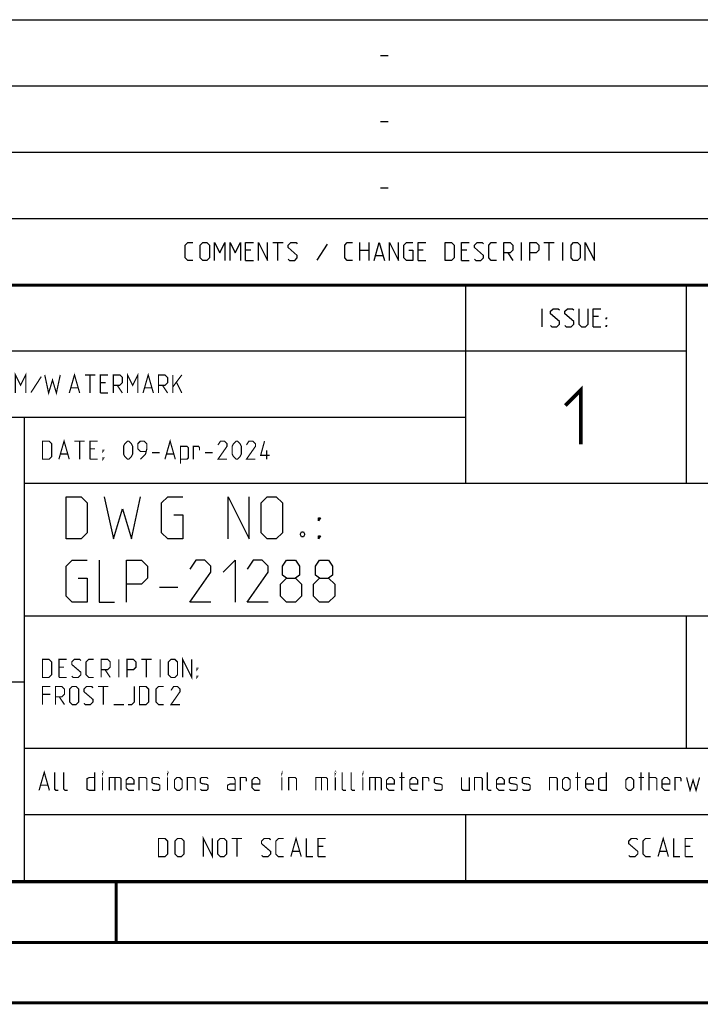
# Model space of a CAD drawing. Header units: millimetres. Extents: x 0 to 420, y 0 to 297.
# Tile 6 of 8: x 301 to 358, y 0 to 81. Entities that reach past the tile are written whole.
import ezdxf

# ---------------------------------------------------------------- set-up
doc = ezdxf.new("R2010")
doc.units = ezdxf.units.MM
doc.header["$LTSCALE"] = 23.1
doc.layers.get('0').update_dxf_attribs({"linetype": 'CONTINUOUS'})

msp = doc.modelspace()

# ---------------------------------------------------------------- linework, layer by layer
at = {"color": 2, "linetype": 'CONTINUOUS'}
for p, q in [((246.8497, 81.4948), (409.8097, 81.4948)), ((331.2168, 78.5355), (331.8597, 78.5355)), ((246.8497, 76.0048), (409.8097, 76.0048)), ((331.2168, 73.0455), (331.8597, 73.0455)), ((246.8497, 70.5148), (409.8097, 70.5148)), ((331.2168, 67.5555), (331.8597, 67.5555)), ((246.8497, 65.0248), (409.8097, 65.0248)), ((322.2882, 63.0298), (323.1454, 63.0298)), ((322.7168, 61.5298), (322.7168, 63.0298)), ((326.7882, 62.887), (325.9311, 61.5655)), ((329.5025, 61.5298), (329.5025, 63.0298)), ((330.2525, 63.0298), (330.2525, 61.5298)), ((342.8954, 61.5298), (342.8954, 63.0298)), ((344.7525, 63.0298), (345.6097, 63.0298)), ((345.1811, 61.5298), (345.1811, 63.0298)), ((346.3239, 61.5298), (346.3239, 63.0298)), ((320.4668, 62.387), (320.0382, 62.387)), ((329.5025, 62.387), (330.2525, 62.387)), ((334.7525, 62.387), (334.3239, 62.387)), ((338.3597, 62.387), (337.9311, 62.387)), ((341.7525, 62.1727), (342.1811, 61.5298)), ((320.0382, 61.5298), (320.6811, 61.5298)), ((330.824, 61.9584), (331.3954, 61.9584)), ((334.3239, 61.5298), (334.9668, 61.5298)), ((337.9311, 61.5298), (338.574, 61.5298)), ((246.8497, 59.5348), (409.8097, 59.5348)), ((338.2497, 59.5348), (338.2497, 43.0648)), ((356.5297, 59.5348), (356.5297, 43.0648)), ((344.6218, 56.0398), (344.6218, 57.5398)), ((349.2647, 56.897), (348.8361, 56.897)), ((348.8361, 56.0398), (349.4789, 56.0398)), ((246.8497, 54.0448), (356.5297, 54.0448)), ((283.4097, 48.5548), (338.2497, 48.5548)), ((301.6897, 48.5548), (301.6897, 10.1248)), ((301.6897, 43.0648), (409.8097, 43.0648)), ((312.9188, 34.4498), (314.4188, 34.4498)), ((301.6897, 32.0848), (409.8097, 32.0848)), ((356.5297, 32.0848), (356.5297, 21.1048)), ((283.4097, 26.5948), (301.6897, 26.5948)), ((301.6897, 21.1048), (409.8097, 21.1048)), ((301.6897, 15.6148), (409.8097, 15.6148)), ((338.2497, 15.6148), (338.2497, 10.1248)), ((246.8497, 10.1248), (409.8097, 10.1248))]:
    msp.add_line(p, q, dxfattribs=at)
at = {"color": 7, "linetype": 'CONTINUOUS'}
for p, q in [((246.8681, 59.5058), (409.628, 59.4942)), ((409.86, 10.0737), (25.007, 10.0134))]:
    msp.add_line(p, q, dxfattribs=at)
at = {"color": 2, "linetype": 'CONTINUOUS'}
for points in [[(315.6811, 61.5298), (315.2525, 61.5298), (315.0382, 61.7441), (315.0382, 62.8155), (315.2525, 63.0298), (315.6811, 63.0298)], [(316.2882, 61.7441), (316.2882, 62.8155), (316.5025, 63.0298), (316.8239, 63.0298), (317.0382, 62.8155), (317.0382, 61.7441), (316.8239, 61.5298), (316.5025, 61.5298), (316.2882, 61.7441)], [(317.4668, 61.5298), (317.4668, 63.0298), (317.8954, 62.1727), (318.324, 63.0298), (318.324, 61.5298)], [(318.7525, 61.5298), (318.7525, 63.0298), (319.1811, 62.1727), (319.6097, 63.0298), (319.6097, 61.5298)], [(320.0382, 61.5298), (320.0382, 63.0298), (320.6811, 63.0298)], [(321.1097, 61.5298), (321.1097, 63.0298), (321.8597, 61.5298), (321.8597, 63.0298)], [(323.574, 61.637), (323.6811, 61.5298), (324.1097, 61.5298), (324.324, 61.7441), (324.324, 61.9584), (323.574, 62.6013), (323.574, 62.8155), (323.7882, 63.0298), (324.2168, 63.0298), (324.324, 62.9227)], [(328.8954, 61.5298), (328.4668, 61.5298), (328.2525, 61.7441), (328.2525, 62.8155), (328.4668, 63.0298), (328.8954, 63.0298)], [(330.6811, 61.5298), (331.1097, 63.0298), (331.5382, 61.5298)], [(331.9668, 61.5298), (331.9668, 63.0298), (332.7168, 61.5298), (332.7168, 63.0298)], [(333.574, 62.387), (333.8954, 62.387), (333.8954, 61.5298), (333.3597, 61.5298), (333.1454, 61.7441), (333.1454, 62.8155), (333.3597, 63.0298), (333.8954, 63.0298)], [(334.3239, 61.5298), (334.3239, 63.0298), (334.9668, 63.0298)], [(336.5739, 61.5298), (336.5739, 63.0298), (337.1097, 63.0298), (337.324, 62.8155), (337.324, 61.7441), (337.1097, 61.5298), (336.5739, 61.5298)], [(337.9311, 61.5298), (337.9311, 63.0298), (338.574, 63.0298)], [(339.0025, 61.637), (339.1097, 61.5298), (339.5382, 61.5298), (339.7525, 61.7441), (339.7525, 61.9584), (339.0025, 62.6013), (339.0025, 62.8155), (339.2168, 63.0298), (339.6454, 63.0298), (339.7525, 62.9227)], [(340.824, 61.5298), (340.3954, 61.5298), (340.1811, 61.7441), (340.1811, 62.8155), (340.3954, 63.0298), (340.824, 63.0298)], [(341.4311, 61.5298), (341.4311, 63.0298), (341.9668, 63.0298), (342.1811, 62.8155), (342.1811, 62.387), (341.9668, 62.1727), (341.4311, 62.1727)], [(343.5739, 61.5298), (343.5739, 63.0298), (344.1097, 63.0298), (344.3239, 62.8155), (344.3239, 62.387), (344.1097, 62.1727), (343.5739, 62.1727)], [(347.0025, 61.7441), (347.0025, 62.8155), (347.2168, 63.0298), (347.5382, 63.0298), (347.7525, 62.8155), (347.7525, 61.7441), (347.5382, 61.5298), (347.2168, 61.5298), (347.0025, 61.7441)], [(348.1811, 61.5298), (348.1811, 63.0298), (348.9311, 61.5298), (348.9311, 63.0298)], [(345.3004, 56.147), (345.4075, 56.0398), (345.8361, 56.0398), (346.0504, 56.2541), (346.0504, 56.4684), (345.3004, 57.1113), (345.3004, 57.3255), (345.5147, 57.5398), (345.9432, 57.5398), (346.0504, 57.4327)], [(346.479, 56.147), (346.5861, 56.0398), (347.0147, 56.0398), (347.229, 56.2541), (347.229, 56.4684), (346.479, 57.1113), (346.479, 57.3255), (346.6932, 57.5398), (347.1218, 57.5398), (347.229, 57.4327)], [(347.6575, 57.5398), (347.6575, 56.2541), (347.8718, 56.0398), (348.1932, 56.0398), (348.4075, 56.2541), (348.4075, 57.5398)], [(348.8361, 56.0398), (348.8361, 57.5398), (349.4789, 57.5398)], [(349.9075, 56.6827), (349.9075, 56.7898), (349.9789, 56.7898), (349.9075, 56.6827)], [(349.9075, 56.0398), (349.9075, 56.147), (349.9789, 56.147), (349.9075, 56.0398)], [(305.1688, 38.4498), (305.1688, 41.9498), (306.4188, 41.9498), (306.9188, 41.4498), (306.9188, 38.9498), (306.4188, 38.4498), (305.1688, 38.4498)], [(308.3355, 41.9498), (309.0855, 38.4498), (309.8355, 40.9498), (310.5855, 38.4498), (311.3355, 41.9498)], [(314.0855, 40.4498), (314.8355, 40.4498), (314.8355, 38.4498), (313.5855, 38.4498), (313.0855, 38.9498), (313.0855, 41.4498), (313.5855, 41.9498), (314.8355, 41.9498)], [(318.5855, 38.4498), (318.5855, 41.9498), (320.3355, 38.4498), (320.3355, 41.9498)], [(321.3355, 38.9498), (321.3355, 41.4498), (321.8355, 41.9498), (322.5855, 41.9498), (323.0855, 41.4498), (323.0855, 38.9498), (322.5855, 38.4498), (321.8355, 38.4498), (321.3355, 38.9498)], [(326.0855, 39.9498), (326.0855, 40.1998), (326.2522, 40.1998), (326.0855, 39.9498)], [(324.8355, 39.0332), (324.9188, 38.8665), (324.9188, 38.7832), (324.8355, 38.6165), (324.6688, 38.6165), (324.5855, 38.7832), (324.5855, 38.8665), (324.6688, 39.0332), (324.8355, 39.0332)], [(326.0855, 38.4498), (326.0855, 38.6998), (326.2522, 38.6998), (326.0855, 38.4498)], [(306.1688, 35.1998), (306.9188, 35.1998), (306.9188, 33.1998), (305.6688, 33.1998), (305.1688, 33.6998), (305.1688, 36.1998), (305.6688, 36.6998), (306.9188, 36.6998)], [(307.9188, 36.6998), (307.9188, 33.1998), (309.1688, 33.1998)], [(310.1688, 33.1998), (310.1688, 36.6998), (311.4188, 36.6998), (311.9188, 36.1998), (311.9188, 35.1998), (311.4188, 34.6998), (310.1688, 34.6998)], [(317.1688, 33.1998), (315.4188, 33.1998), (317.1688, 35.6998), (317.1688, 36.1998), (316.6688, 36.6998), (315.9188, 36.6998), (315.4188, 35.9498)], [(318.1688, 35.6998), (319.1688, 36.6998), (319.1688, 33.1998)], [(321.9188, 33.1998), (320.1688, 33.1998), (321.9188, 35.6998), (321.9188, 36.1998), (321.4188, 36.6998), (320.6688, 36.6998), (320.1688, 35.9498)], [(323.4188, 35.1998), (323.0855, 35.4498), (323.0855, 36.1998), (323.4188, 36.6998), (324.1688, 36.6998), (324.5022, 36.1998), (324.5022, 35.4498), (324.1688, 35.1998), (324.6688, 34.6998), (324.6688, 33.6998), (324.1688, 33.1998), (323.4188, 33.1998), (322.9188, 33.6998)], [(326.1688, 35.1998), (325.8355, 35.4498), (325.8355, 36.1998), (326.1688, 36.6998), (326.9188, 36.6998), (327.2522, 36.1998), (327.2522, 35.4498), (326.9188, 35.1998), (327.4188, 34.6998), (327.4188, 33.6998), (326.9188, 33.1998), (326.1688, 33.1998), (325.6688, 33.6998)], [(322.9188, 33.6998), (322.9188, 34.6998), (323.4188, 35.1998), (324.1688, 35.1998)], [(325.6688, 33.6998), (325.6688, 34.6998), (326.1688, 35.1998), (326.9188, 35.1998)]]:
    msp.add_lwpolyline(points, dxfattribs=at)
at = {"color": 7, "linetype": 'CONTINUOUS', "const_width": 0.25}
for points in [[(246.8597, 59.511), (409.6521, 59.467)], [(409.8307, 10.048), (25, 10)], [(309.3227, 5.0044), (309.3227, 10.0044)], [(20, 5), (415, 5)], [(420, 0), (0, 0)]]:
    msp.add_lwpolyline(points, dxfattribs=at)
at = {"color": 2, "linetype": 'CONTINUOUS'}
for points, const_width in [([(300.9722, 50.5498), (300.9722, 52.0498), (301.4007, 51.1927), (301.8293, 52.0498), (301.8293, 50.5498)], 0.1), ([(310.2579, 50.5498), (310.2579, 52.0498), (310.6864, 51.1927), (311.115, 52.0498), (311.115, 50.5498)], 0.1), ([(303.115, 51.907), (302.2579, 50.5855)], 0.1), ([(303.4007, 52.0498), (303.7222, 50.5498), (304.0436, 51.6213), (304.365, 50.5498), (304.6864, 52.0498)], 0.1), ([(305.4364, 50.5498), (305.865, 52.0498), (306.2936, 50.5498)], 0.1), ([(306.7222, 52.0498), (307.5793, 52.0498)], 0.1), ([(307.1507, 50.5498), (307.1507, 52.0498)], 0.1), ([(308.0079, 50.5498), (308.0079, 52.0498), (308.6507, 52.0498)], 0.1), ([(308.4364, 51.407), (308.0079, 51.407)], 0.1), ([(309.0793, 50.5498), (309.0793, 52.0498), (309.615, 52.0498), (309.8293, 51.8355), (309.8293, 51.407), (309.615, 51.1927), (309.0793, 51.1927)], 0.1), ([(311.5436, 50.5498), (311.9722, 52.0498), (312.4007, 50.5498)], 0.1), ([(312.8293, 50.5498), (312.8293, 52.0498), (313.365, 52.0498), (313.5793, 51.8355), (313.5793, 51.407), (313.365, 51.1927), (312.8293, 51.1927)], 0.1), ([(314.0079, 50.5498), (314.0079, 52.0498)], 0.1), ([(314.0079, 51.0498), (314.7579, 52.0498)], 0.1), ([(314.3293, 51.407), (314.7579, 50.5498)], 0.1), ([(305.5793, 50.9784), (306.1507, 50.9784)], 0.1), ([(309.4007, 51.1927), (309.8293, 50.5498)], 0.1), ([(311.6865, 50.9784), (312.2579, 50.9784)], 0.1), ([(313.1507, 51.1927), (313.5793, 50.5498)], 0.1), ([(346.5325, 49.5191), (347.8182, 50.8048), (347.8182, 46.3048)], 0.3), ([(308.0079, 50.5498), (308.6507, 50.5498)], 0.1), ([(303.2164, 45.0598), (303.2164, 46.5598), (303.7522, 46.5598), (303.9664, 46.3455), (303.9664, 45.2741), (303.7522, 45.0598), (303.2164, 45.0598)], 0.1), ([(304.5736, 45.0598), (305.0022, 46.5598), (305.4307, 45.0598)], 0.1), ([(305.8593, 46.5598), (306.7165, 46.5598)], 0.1), ([(306.2879, 45.0598), (306.2879, 46.5598)], 0.1), ([(307.145, 45.0598), (307.145, 46.5598), (307.7879, 46.5598)], 0.1), ([(309.9307, 45.4884), (309.9307, 46.1313), (310.0379, 46.3455), (310.2522, 46.5598), (310.3593, 46.5598), (310.5736, 46.3455), (310.6807, 46.1313), (310.6807, 45.4884), (310.5736, 45.2741), (310.3593, 45.0598), (310.2522, 45.0598), (310.0379, 45.2741), (309.9307, 45.4884)], 0.1), ([(311.3236, 45.0598), (311.7522, 45.4884), (311.8593, 45.917), (311.8593, 46.3455), (311.645, 46.5598), (311.3236, 46.5598), (311.1093, 46.3455), (311.1093, 45.917), (311.3236, 45.7027), (311.7879, 45.7027)], 0.1), ([(313.3593, 45.0598), (313.7879, 46.5598), (314.2164, 45.0598)], 0.1), ([(318.5022, 45.0598), (317.7522, 45.0598), (318.5022, 46.1313), (318.5022, 46.3455), (318.2879, 46.5598), (317.9665, 46.5598), (317.7522, 46.2384)], 0.1), ([(318.9307, 45.4884), (318.9307, 46.1313), (319.0379, 46.3455), (319.2522, 46.5598), (319.3593, 46.5598), (319.5736, 46.3455), (319.6807, 46.1313), (319.6807, 45.4884), (319.5736, 45.2741), (319.3593, 45.0598), (319.2522, 45.0598), (319.0379, 45.2741), (318.9307, 45.4884)], 0.1), ([(320.8593, 45.0598), (320.1093, 45.0598), (320.8593, 46.1313), (320.8593, 46.3455), (320.645, 46.5598), (320.3236, 46.5598), (320.1093, 46.2384)], 0.1), ([(322.0379, 45.3813), (321.2879, 45.3813), (321.6093, 46.5598)], 0.1), ([(307.5736, 45.917), (307.145, 45.917)], 0.1), ([(308.2165, 45.7027), (308.2165, 45.8098), (308.2879, 45.8098), (308.2165, 45.7027)], 0.1), ([(314.645, 44.7027), (314.645, 46.1313), (315.1807, 46.1313), (315.2879, 46.0241), (315.2879, 45.167), (315.1807, 45.0598), (314.645, 45.0598)], 0.1), ([(315.7164, 45.0598), (315.7164, 46.1313), (316.145, 46.1313), (316.2164, 46.0241), (316.2164, 45.8098)], 0.1), ([(321.7879, 45.0598), (321.7879, 45.8098)], 0.1), ([(304.7165, 45.4884), (305.2879, 45.4884)], 0.1), ([(307.145, 45.0598), (307.7879, 45.0598)], 0.1), ([(308.2165, 45.0598), (308.2165, 45.167), (308.2879, 45.167), (308.2165, 45.0598)], 0.1), ([(312.2879, 45.5955), (312.9307, 45.5955)], 0.1), ([(313.5022, 45.4884), (314.0736, 45.4884)], 0.1), ([(316.6807, 45.5955), (317.3236, 45.5955)], 0.1), ([(314.8236, 26.9698), (314.8236, 28.4698), (315.5736, 26.9698), (315.5736, 28.4698)], 0.1), ([(303.2164, 26.9698), (303.2164, 28.4698), (303.7522, 28.4698), (303.9664, 28.2555), (303.9664, 27.1841), (303.7522, 26.9698), (303.2164, 26.9698)], 0.1), ([(304.5736, 26.9698), (304.5736, 28.4698), (305.2164, 28.4698)], 0.1), ([(305.0022, 27.827), (304.5736, 27.827)], 0.1), ([(305.645, 27.077), (305.7522, 26.9698), (306.1807, 26.9698), (306.395, 27.1841), (306.395, 27.3984), (305.645, 28.0413), (305.645, 28.2555), (305.8593, 28.4698), (306.2879, 28.4698), (306.395, 28.3627)], 0.1), ([(307.4665, 26.9698), (307.0379, 26.9698), (306.8236, 27.1841), (306.8236, 28.2555), (307.0379, 28.4698), (307.4665, 28.4698)], 0.1), ([(308.0736, 26.9698), (308.0736, 28.4698), (308.6093, 28.4698), (308.8236, 28.2555), (308.8236, 27.827), (308.6093, 27.6127), (308.0736, 27.6127)], 0.1), ([(309.5379, 26.9698), (309.5379, 28.4698)], 0.1), ([(310.2165, 26.9698), (310.2165, 28.4698), (310.7522, 28.4698), (310.9664, 28.2555), (310.9664, 27.827), (310.7522, 27.6127), (310.2165, 27.6127)], 0.1), ([(311.395, 28.4698), (312.2522, 28.4698)], 0.1), ([(311.8236, 26.9698), (311.8236, 28.4698)], 0.1), ([(312.9664, 26.9698), (312.9664, 28.4698)], 0.1), ([(313.645, 27.1841), (313.645, 28.2555), (313.8593, 28.4698), (314.1807, 28.4698), (314.395, 28.2555), (314.395, 27.1841), (314.1807, 26.9698), (313.8593, 26.9698), (313.645, 27.1841)], 0.1), ([(316.0022, 27.6127), (316.0022, 27.7198), (316.0736, 27.7198), (316.0022, 27.6127)], 0.1), ([(304.5736, 26.9698), (305.2164, 26.9698)], 0.1), ([(308.395, 27.6127), (308.8236, 26.9698)], 0.1), ([(316.0022, 26.9698), (316.0022, 27.077), (316.0736, 27.077), (316.0022, 26.9698)], 0.1), ([(303.2164, 24.7198), (303.2164, 26.2198), (303.8593, 26.2198)], 0.1), ([(304.2879, 24.7198), (304.2879, 26.2198), (304.8236, 26.2198), (305.0379, 26.0055), (305.0379, 25.577), (304.8236, 25.3627), (304.2879, 25.3627)], 0.1), ([(305.4665, 24.9341), (305.4665, 26.0055), (305.6807, 26.2198), (306.0022, 26.2198), (306.2165, 26.0055), (306.2165, 24.9341), (306.0022, 24.7198), (305.6807, 24.7198), (305.4665, 24.9341)], 0.1), ([(306.645, 24.827), (306.7522, 24.7198), (307.1807, 24.7198), (307.395, 24.9341), (307.395, 25.1484), (306.645, 25.7913), (306.645, 26.0055), (306.8593, 26.2198), (307.2879, 26.2198), (307.395, 26.1127)], 0.1), ([(307.8236, 26.2198), (308.6807, 26.2198)], 0.1), ([(308.2522, 24.7198), (308.2522, 26.2198)], 0.1), ([(310.2879, 24.7198), (310.6093, 24.7198), (310.8236, 24.9341), (310.8236, 26.2198)], 0.1), ([(311.2522, 24.7198), (311.2522, 26.2198), (311.7879, 26.2198), (312.0022, 26.0055), (312.0022, 24.9341), (311.7879, 24.7198), (311.2522, 24.7198)], 0.1), ([(313.2522, 24.7198), (312.8236, 24.7198), (312.6093, 24.9341), (312.6093, 26.0055), (312.8236, 26.2198), (313.2522, 26.2198)], 0.1), ([(314.6093, 24.7198), (313.8593, 24.7198), (314.6093, 25.7913), (314.6093, 26.0055), (314.395, 26.2198), (314.0736, 26.2198), (313.8593, 25.8984)], 0.1), ([(303.8593, 25.577), (303.2164, 25.577)], 0.1), ([(304.6093, 25.3627), (305.0379, 24.7198)], 0.1), ([(309.1093, 24.7198), (309.9665, 24.7198)], 0.1), ([(302.9307, 17.6098), (303.3593, 19.1098), (303.7879, 17.6098)], 0.1), ([(304.5379, 17.6098), (304.3236, 17.6098), (304.2165, 17.717), (304.2165, 19.1098)], 0.1), ([(305.2879, 17.6098), (305.0736, 17.6098), (304.9665, 17.717), (304.9665, 19.1098)], 0.1), ([(307.5379, 19.1098), (307.5379, 17.6098), (307.1093, 17.6098), (306.895, 17.717), (306.895, 18.5741), (307.1093, 18.6813), (307.5379, 18.6813)], 0.1), ([(308.1807, 19.0027), (308.1807, 19.1098), (308.2165, 19.1098), (308.1807, 19.0027)], 0.1), ([(313.5736, 19.0027), (313.5736, 19.1098), (313.6093, 19.1098), (313.5736, 19.0027)], 0.1), ([(323.0379, 19.0027), (323.0379, 19.1098), (323.0736, 19.1098), (323.0379, 19.0027)], 0.1), ([(327.4664, 19.0027), (327.4664, 19.1098), (327.5022, 19.1098), (327.4664, 19.0027)], 0.1), ([(328.3593, 17.6098), (328.145, 17.6098), (328.0379, 17.717), (328.0379, 19.1098)], 0.1), ([(329.1093, 17.6098), (328.895, 17.6098), (328.7879, 17.717), (328.7879, 19.1098)], 0.1), ([(329.7522, 19.0027), (329.7522, 19.1098), (329.7879, 19.1098), (329.7522, 19.0027)], 0.1), ([(332.9665, 17.6098), (332.9665, 19.1098)], 0.1), ([(340.395, 17.6098), (340.1807, 17.6098), (340.0736, 17.717), (340.0736, 19.1098)], 0.1), ([(347.5379, 17.6098), (347.5379, 19.1098)], 0.1), ([(349.9307, 19.1098), (349.9307, 17.6098), (349.5022, 17.6098), (349.2879, 17.717), (349.2879, 18.5741), (349.5022, 18.6813), (349.9307, 18.6813)], 0.1), ([(352.7879, 17.6098), (352.7879, 19.1098)], 0.1), ([(353.4665, 17.6098), (353.4665, 19.1098)], 0.1), ([(303.0736, 18.0384), (303.645, 18.0384)], 0.1), ([(308.1807, 17.6098), (308.1807, 18.6813)], 0.1), ([(308.7522, 17.6098), (308.7522, 18.6813), (309.6093, 18.6813), (309.7164, 18.5741), (309.7164, 17.6098)], 0.1), ([(309.2164, 18.6813), (309.2164, 17.6098)], 0.1), ([(310.7879, 17.6098), (310.3593, 17.6098), (310.145, 17.8241), (310.145, 18.467), (310.3593, 18.6813), (310.5736, 18.6813), (310.7879, 18.467), (310.7879, 18.1455), (310.145, 18.1455)], 0.1), ([(311.2164, 17.6098), (311.2164, 18.6813), (311.7522, 18.6813), (311.8593, 18.5741), (311.8593, 17.6098)], 0.1), ([(312.2879, 17.717), (312.395, 17.6098), (312.8236, 17.6098), (312.9307, 17.717), (312.9307, 18.0384), (312.8236, 18.1098), (312.395, 18.1813), (312.2879, 18.2527), (312.2879, 18.5741), (312.395, 18.6813), (312.8236, 18.6813), (312.9307, 18.5741)], 0.1), ([(313.5736, 17.6098), (313.5736, 18.6813)], 0.1), ([(314.145, 17.8241), (314.145, 18.467), (314.3593, 18.6813), (314.5736, 18.6813), (314.7879, 18.467), (314.7879, 17.8241), (314.5736, 17.6098), (314.3593, 17.6098), (314.145, 17.8241)], 0.1), ([(315.2165, 17.6098), (315.2165, 18.6813), (315.7522, 18.6813), (315.8593, 18.5741), (315.8593, 17.6098)], 0.1), ([(316.2879, 17.717), (316.395, 17.6098), (316.8236, 17.6098), (316.9307, 17.717), (316.9307, 18.0384), (316.8236, 18.1098), (316.395, 18.1813), (316.2879, 18.2527), (316.2879, 18.5741), (316.395, 18.6813), (316.8236, 18.6813), (316.9307, 18.5741)], 0.1), ([(319.1807, 17.6098), (319.1807, 18.467), (319.0736, 18.6813), (318.5379, 18.6813)], 0.1), ([(319.1807, 17.6098), (318.7522, 17.6098), (318.5379, 17.717), (318.5379, 18.0384), (318.7522, 18.1455), (319.1807, 18.1455)], 0.1), ([(319.6093, 17.6098), (319.6093, 18.6813), (320.0379, 18.6813), (320.1093, 18.5741), (320.1093, 18.3598)], 0.1), ([(321.2165, 17.6098), (320.7879, 17.6098), (320.5736, 17.8241), (320.5736, 18.467), (320.7879, 18.6813), (321.0022, 18.6813), (321.2165, 18.467), (321.2165, 18.1455), (320.5736, 18.1455)], 0.1), ([(323.0379, 17.6098), (323.0379, 18.6813)], 0.1), ([(323.6093, 17.6098), (323.6093, 18.6813), (324.145, 18.6813), (324.2522, 18.5741), (324.2522, 17.6098)], 0.1), ([(325.8593, 17.6098), (325.8593, 18.6813), (326.7164, 18.6813), (326.8236, 18.5741), (326.8236, 17.6098)], 0.1), ([(326.3236, 18.6813), (326.3236, 17.6098)], 0.1), ([(327.4664, 17.6098), (327.4664, 18.6813)], 0.1), ([(329.7522, 17.6098), (329.7522, 18.6813)], 0.1), ([(330.3236, 17.6098), (330.3236, 18.6813), (331.1807, 18.6813), (331.2879, 18.5741), (331.2879, 17.6098)], 0.1), ([(330.7879, 18.6813), (330.7879, 17.6098)], 0.1), ([(332.3593, 17.6098), (331.9307, 17.6098), (331.7165, 17.8241), (331.7165, 18.467), (331.9307, 18.6813), (332.145, 18.6813), (332.3593, 18.467), (332.3593, 18.1455), (331.7165, 18.1455)], 0.1), ([(332.7879, 18.6813), (333.2164, 18.6813)], 0.1), ([(334.2879, 17.6098), (333.8593, 17.6098), (333.645, 17.8241), (333.645, 18.467), (333.8593, 18.6813), (334.0736, 18.6813), (334.2879, 18.467), (334.2879, 18.1455), (333.645, 18.1455)], 0.1), ([(334.7164, 17.6098), (334.7164, 18.6813), (335.145, 18.6813), (335.2164, 18.5741), (335.2164, 18.3598)], 0.1), ([(335.6807, 17.717), (335.7879, 17.6098), (336.2165, 17.6098), (336.3236, 17.717), (336.3236, 18.0384), (336.2165, 18.1098), (335.7879, 18.1813), (335.6807, 18.2527), (335.6807, 18.5741), (335.7879, 18.6813), (336.2165, 18.6813), (336.3236, 18.5741)], 0.1), ([(337.9307, 18.6813), (337.9307, 17.717), (338.0379, 17.6098), (338.5736, 17.6098), (338.5736, 18.6813)], 0.1), ([(339.0022, 17.6098), (339.0022, 18.6813), (339.5379, 18.6813), (339.645, 18.5741), (339.645, 17.6098)], 0.1), ([(341.4665, 17.6098), (341.0379, 17.6098), (340.8236, 17.8241), (340.8236, 18.467), (341.0379, 18.6813), (341.2522, 18.6813), (341.4665, 18.467), (341.4665, 18.1455), (340.8236, 18.1455)], 0.1), ([(341.895, 17.717), (342.0022, 17.6098), (342.4307, 17.6098), (342.5379, 17.717), (342.5379, 18.0384), (342.4307, 18.1098), (342.0022, 18.1813), (341.895, 18.2527), (341.895, 18.5741), (342.0022, 18.6813), (342.4307, 18.6813), (342.5379, 18.5741)], 0.1), ([(342.9665, 17.717), (343.0736, 17.6098), (343.5022, 17.6098), (343.6093, 17.717), (343.6093, 18.0384), (343.5022, 18.1098), (343.0736, 18.1813), (342.9665, 18.2527), (342.9665, 18.5741), (343.0736, 18.6813), (343.5022, 18.6813), (343.6093, 18.5741)], 0.1), ([(345.2164, 17.6098), (345.2164, 18.6813), (345.7522, 18.6813), (345.8593, 18.5741), (345.8593, 17.6098)], 0.1), ([(346.2879, 17.8241), (346.2879, 18.467), (346.5022, 18.6813), (346.7165, 18.6813), (346.9307, 18.467), (346.9307, 17.8241), (346.7165, 17.6098), (346.5022, 17.6098), (346.2879, 17.8241)], 0.1), ([(347.3593, 18.6813), (347.7879, 18.6813)], 0.1), ([(348.8593, 17.6098), (348.4307, 17.6098), (348.2165, 17.8241), (348.2165, 18.467), (348.4307, 18.6813), (348.645, 18.6813), (348.8593, 18.467), (348.8593, 18.1455), (348.2165, 18.1455)], 0.1), ([(351.5379, 17.8241), (351.5379, 18.467), (351.7522, 18.6813), (351.9665, 18.6813), (352.1807, 18.467), (352.1807, 17.8241), (351.9665, 17.6098), (351.7522, 17.6098), (351.5379, 17.8241)], 0.1), ([(352.6093, 18.6813), (353.0379, 18.6813)], 0.1), ([(353.4665, 18.6813), (354.0022, 18.6813), (354.1093, 18.5741), (354.1093, 17.6098)], 0.1), ([(355.1807, 17.6098), (354.7522, 17.6098), (354.5379, 17.8241), (354.5379, 18.467), (354.7522, 18.6813), (354.9664, 18.6813), (355.1807, 18.467), (355.1807, 18.1455), (354.5379, 18.1455)], 0.1), ([(355.6093, 17.6098), (355.6093, 18.6813), (356.0379, 18.6813), (356.1093, 18.5741), (356.1093, 18.3598)], 0.1), ([(356.5736, 18.6813), (356.8593, 17.6098), (357.1093, 18.467), (357.3593, 17.6098), (357.645, 18.6813)], 0.1), ([(312.8268, 12.1198), (312.8268, 13.6198), (313.3625, 13.6198), (313.5768, 13.4055), (313.5768, 12.3341), (313.3625, 12.1198), (312.8268, 12.1198)], 0.1), ([(314.1839, 12.3341), (314.1839, 13.4055), (314.3982, 13.6198), (314.7197, 13.6198), (314.9339, 13.4055), (314.9339, 12.3341), (314.7197, 12.1198), (314.3982, 12.1198), (314.1839, 12.3341)], 0.1), ([(316.5411, 12.1198), (316.5411, 13.6198), (317.2911, 12.1198), (317.2911, 13.6198)], 0.1), ([(317.7197, 12.3341), (317.7197, 13.4055), (317.934, 13.6198), (318.2554, 13.6198), (318.4697, 13.4055), (318.4697, 12.3341), (318.2554, 12.1198), (317.934, 12.1198), (317.7197, 12.3341)], 0.1), ([(318.8982, 13.6198), (319.7554, 13.6198)], 0.1), ([(319.3268, 12.1198), (319.3268, 13.6198)], 0.1), ([(321.3625, 12.227), (321.4697, 12.1198), (321.8982, 12.1198), (322.1125, 12.3341), (322.1125, 12.5484), (321.3625, 13.1913), (321.3625, 13.4055), (321.5768, 13.6198), (322.0054, 13.6198), (322.1125, 13.5127)], 0.1), ([(323.184, 12.1198), (322.7554, 12.1198), (322.5411, 12.3341), (322.5411, 13.4055), (322.7554, 13.6198), (323.184, 13.6198)], 0.1), ([(323.7911, 12.1198), (324.2197, 13.6198), (324.6482, 12.1198)], 0.1), ([(325.0768, 13.6198), (325.0768, 12.1198), (325.6125, 12.1198)], 0.1), ([(326.0411, 12.1198), (326.0411, 13.6198), (326.6839, 13.6198)], 0.1), ([(351.7797, 12.227), (351.8868, 12.1198), (352.3154, 12.1198), (352.5297, 12.3341), (352.5297, 12.5484), (351.7797, 13.1913), (351.7797, 13.4055), (351.9939, 13.6198), (352.4225, 13.6198), (352.5297, 13.5127)], 0.1), ([(353.6011, 12.1198), (353.1725, 12.1198), (352.9582, 12.3341), (352.9582, 13.4055), (353.1725, 13.6198), (353.6011, 13.6198)], 0.1), ([(354.2082, 12.1198), (354.6368, 13.6198), (355.0654, 12.1198)], 0.1), ([(355.494, 13.6198), (355.494, 12.1198), (356.0297, 12.1198)], 0.1), ([(356.4582, 12.1198), (356.4582, 13.6198), (357.1011, 13.6198)], 0.1), ([(323.9339, 12.5484), (324.5054, 12.5484)], 0.1), ([(326.4697, 12.977), (326.0411, 12.977)], 0.1), ([(354.3511, 12.5484), (354.9225, 12.5484)], 0.1), ([(356.8868, 12.977), (356.4582, 12.977)], 0.1), ([(326.0411, 12.1198), (326.6839, 12.1198)], 0.1), ([(356.4582, 12.1198), (357.1011, 12.1198)], 0.1)]:
    msp.add_lwpolyline(points, dxfattribs=dict(at, const_width=const_width))

doc.saveas('drawing.dxf')
